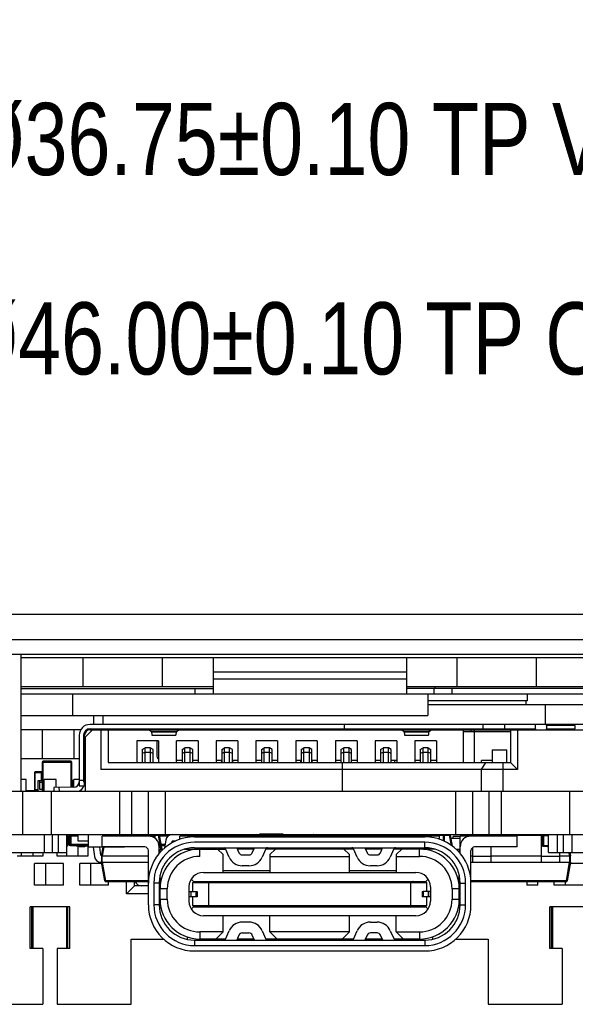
# Model space of a CAD drawing. Header units: inches. Extents: x 398 to 599, y 40 to 151.
# Tile 3 of 100: x 443 to 459, y 40 to 68. Entities that reach past the tile are written whole.
import ezdxf

# ---------------------------------------------------------------- set-up
doc = ezdxf.new("R2010")
doc.units = ezdxf.units.IN
doc.header["$LTSCALE"] = 1.21
doc.header["$MEASUREMENT"] = 0
doc.header["$PDMODE"] = 3
doc.header["$PDSIZE"] = 0.3125
doc.layers.get('0').update_dxf_attribs({"linetype": 'CONTINUOUS'})
doc.layers.get('Defpoints').update_dxf_attribs({"linetype": 'CONTINUOUS'})
doc.layers.add('DIM', color=3, linetype='CONTINUOUS')
doc.styles.get("Standard").update_dxf_attribs({"font": 'txt', "width": 0.8})
doc.dimstyles.get("Standard").update_dxf_attribs({"dimtxt": 0.15625, "dimasz": 0.1875, "dimexe": 0.125, "dimexo": 0.0625, "dimgap": 0.09, "dimtad": 0, "dimtih": 1, "dimtoh": 1, "dimzin": 4, "dimdsep": 46, "dimtxsty": 'Standard', "dimblk": '_FILLED', "dimblk1": '_FILLED', "dimblk2": '_FILLED', "dimcen": 0.09, "dimazin": 1, "dimtp": 0.01, "dimtm": 0.01, "dimtfac": 1, "dimtofl": 0, "dimtmove": 0, "dimatfit": 3, "dimldrblk": '_FILLED', "dimfxl": 1, "dimtolj": 1, "dimtzin": 4, "dimarcsym": 0})

# ---------------------------------------------------------------- blocks, each defined once
blk = doc.blocks.new('_FILLED')
at = {"color": 0, "linetype": 'ByBlock'}
blk.add_solid([(0, 0), (-1, 0.167), (-1, -0.167)], dxfattribs=at)
blk = doc.blocks.new('*D44')
at = {"layer": 'Defpoints', "color": 0}
for p in [(428.412, 92.925), (474.412, 92.925), (474.412, 58.825)]:
    blk.add_point(p, dxfattribs=at)
at = {"layer": 'DIM', "color": 0, "lineweight": -2}
for p, q in [((428.412, 92.863), (428.412, 58.7)), ((474.412, 92.863), (474.412, 58.7)), ((430.412, 58.825), (439.855, 58.825)), ((472.412, 58.825), (462.968, 58.825))]:
    blk.add_line(p, q, dxfattribs=at)
at = {"layer": 'DIM', "color": 0, "lineweight": -2, "xscale": 2, "yscale": 2, "zscale": 2, "rotation": 180}
blk.add_blockref('_FILLED', (428.412, 58.825), dxfattribs=at)
at = {"layer": 'DIM', "color": 0, "lineweight": -2, "xscale": 2, "yscale": 2, "zscale": 2}
blk.add_blockref('_FILLED', (474.412, 58.825), dxfattribs=at)
at = {"layer": 'DIM', "color": 0, "insert": (451.412, 58.825), "char_height": 2, "attachment_point": 5}
blk.add_mtext('\\A1;%%C46.00%%p0.10 TP OD', dxfattribs=at)
blk = doc.blocks.new('*D45')
at = {"layer": 'Defpoints', "color": 0}
for p in [(433.037, 92.925), (469.787, 92.925), (469.787, 64.346)]:
    blk.add_point(p, dxfattribs=at)
at = {"layer": 'DIM', "color": 0, "lineweight": -2}
for p, q in [((433.037, 92.863), (433.037, 64.221)), ((469.787, 92.863), (469.787, 64.221)), ((435.037, 64.346), (439.322, 64.346)), ((467.787, 64.346), (463.502, 64.346))]:
    blk.add_line(p, q, dxfattribs=at)
at = {"layer": 'DIM', "color": 0, "lineweight": -2, "xscale": 2, "yscale": 2, "zscale": 2, "rotation": 180}
blk.add_blockref('_FILLED', (433.037, 64.346), dxfattribs=at)
at = {"layer": 'DIM', "color": 0, "lineweight": -2, "xscale": 2, "yscale": 2, "zscale": 2}
blk.add_blockref('_FILLED', (469.787, 64.346), dxfattribs=at)
at = {"layer": 'DIM', "color": 0, "insert": (451.412, 64.346), "char_height": 2, "attachment_point": 5}
blk.add_mtext('\\A1;%%C36.75%%p0.10 TP VA', dxfattribs=at)

msp = doc.modelspace()

# ---------------------------------------------------------------- linework, layer by layer
at = {"color": 7, "linetype": 'Continuous'}
for p, q in [((429.912, 51.22), (472.912, 51.22)), ((428.412, 50.52), (474.412, 50.52)), ((428.412, 50.12), (474.412, 50.12)), ((443.412, 46.32), (443.412, 50.12)), ((443.412, 50.02), (460.912, 50.02)), ((445.122, 50.02), (445.122, 49.22)), ((447.322, 50.02), (447.322, 49.22)), ((448.732, 50.02), (448.732, 49.02)), ((454.092, 50.02), (454.092, 49.02)), ((455.501, 49.22), (455.501, 50.02)), ((457.701, 49.22), (457.701, 50.02)), ((454.092, 49.62), (448.732, 49.62)), ((454.092, 49.42), (448.732, 49.42)), ((443.412, 49.22), (448.732, 49.22)), ((443.412, 49.17), (448.732, 49.17)), ((448.232, 49.17), (448.232, 49.02)), ((454.092, 49.22), (460.912, 49.22)), ((460.912, 49.17), (454.092, 49.17)), ((454.852, 49.17), (454.852, 49.02)), ((454.877, 49.22), (454.877, 49.17)), ((455.352, 49.17), (455.352, 49.02)), ((443.412, 49.02), (460.912, 49.02)), ((444.839, 49.02), (444.839, 48.42)), ((454.687, 49.02), (454.687, 48.42)), ((457.439, 48.82), (454.687, 48.82)), ((457.412, 48.72), (457.412, 48.82)), ((457.439, 49.02), (457.439, 48.82)), ((454.687, 48.72), (460.912, 48.72)), ((457.95, 48.17), (457.95, 48.72)), ((443.412, 48.42), (454.687, 48.42)), ((445.42, 48.42), (445.42, 48.17)), ((445.678, 48.42), (445.678, 48.17)), ((445.063, 48.02), (443.412, 48.02)), ((444.001, 48.02), (444.001, 47.22)), ((444.873, 48.02), (444.873, 47.22)), ((445.193, 47.82), (445.393, 48.02)), ((459.423, 48.17), (445.323, 48.17)), ((445.323, 48.05), (445.323, 48.02)), ((445.323, 48.05), (457.673, 48.05)), ((445.323, 48.02), (459.423, 48.02)), ((445.623, 48.02), (445.623, 46.92)), ((445.823, 48.02), (445.823, 47.12)), ((446.973, 48.02), (446.973, 48.015)), ((446.973, 48.015), (447.027, 47.979)), ((447.719, 47.979), (447.773, 48.015)), ((447.773, 48.015), (447.773, 48.02)), ((452.373, 48.02), (452.373, 48.17)), ((453.973, 48.02), (453.973, 48.015)), ((453.973, 48.015), (454.027, 47.979)), ((454.719, 47.979), (454.773, 48.015)), ((454.773, 48.015), (454.773, 48.02)), ((455.673, 47.12), (455.673, 48.02)), ((455.873, 48.02), (455.873, 47.97)), ((455.973, 48.02), (455.973, 47.12)), ((456.21, 48.17), (456.21, 48.05)), ((456.21, 48.05), (456.219, 48.02)), ((456.824, 48.02), (456.824, 48.17)), ((456.973, 48.02), (456.973, 47.12)), ((457.173, 48.02), (457.173, 46.92)), ((457.673, 48.05), (457.673, 48.17)), ((458.773, 48.14), (457.973, 48.14)), ((457.973, 48.14), (457.973, 48.05)), ((457.973, 48.05), (458.773, 48.05)), ((458.773, 48.05), (458.773, 48.14)), ((445.023, 47.87), (445.023, 46.47)), ((445.143, 47.87), (445.143, 46.62)), ((445.173, 47.87), (445.143, 47.87)), ((445.173, 46.47), (445.173, 47.87)), ((445.183, 47.77), (445.174, 47.77)), ((445.193, 47.767), (445.183, 47.77)), ((445.193, 47.82), (445.193, 46.32)), ((446.623, 47.72), (446.623, 47.12)), ((447.223, 47.72), (446.623, 47.72)), ((447.027, 47.979), (447.719, 47.979)), ((447.716, 47.957), (447.03, 47.957)), ((447.041, 47.87), (447.705, 47.87)), ((447.173, 47.72), (447.173, 47.32)), ((447.223, 47.72), (447.223, 47.12)), ((447.723, 47.12), (447.723, 47.72)), ((448.323, 47.72), (447.723, 47.72)), ((448.323, 47.72), (448.323, 47.12)), ((448.823, 47.72), (448.823, 47.12)), ((449.423, 47.72), (448.823, 47.72)), ((449.423, 47.72), (449.423, 47.12)), ((449.923, 47.72), (449.923, 47.12)), ((450.523, 47.72), (449.923, 47.72)), ((450.523, 47.72), (450.523, 47.12)), ((451.023, 47.72), (451.023, 47.12)), ((451.623, 47.72), (451.023, 47.72)), ((451.623, 47.72), (451.623, 47.12)), ((452.123, 47.72), (452.123, 47.12)), ((452.723, 47.72), (452.123, 47.72)), ((452.723, 47.72), (452.723, 47.12)), ((453.223, 47.72), (453.223, 47.12)), ((453.823, 47.72), (453.223, 47.72)), ((453.823, 47.72), (453.823, 47.12)), ((454.027, 47.979), (454.719, 47.979)), ((454.716, 47.957), (454.03, 47.957)), ((454.041, 47.87), (454.705, 47.87)), ((454.323, 47.72), (454.323, 47.12)), ((454.923, 47.72), (454.323, 47.72)), ((454.923, 47.72), (454.923, 47.12)), ((456.973, 47.97), (455.673, 47.97)), ((446.773, 47.48), (446.853, 47.52)), ((446.773, 47.48), (446.773, 47.12)), ((446.853, 47.12), (446.853, 47.52)), ((446.993, 47.52), (446.853, 47.52)), ((446.993, 47.52), (446.993, 47.12)), ((447.073, 47.48), (446.993, 47.52)), ((447.073, 47.12), (447.073, 47.48)), ((447.873, 47.48), (447.953, 47.52)), ((447.873, 47.48), (447.873, 47.12)), ((447.953, 47.12), (447.953, 47.52)), ((448.093, 47.52), (447.953, 47.52)), ((448.093, 47.52), (448.093, 47.12)), ((448.173, 47.48), (448.093, 47.52)), ((448.173, 47.12), (448.173, 47.48)), ((448.973, 47.48), (449.053, 47.52)), ((448.973, 47.48), (448.973, 47.12)), ((449.053, 47.12), (449.053, 47.52)), ((449.193, 47.52), (449.053, 47.52)), ((449.193, 47.12), (449.193, 47.52)), ((449.273, 47.48), (449.193, 47.52)), ((449.273, 47.12), (449.273, 47.48)), ((450.073, 47.48), (450.153, 47.52)), ((450.073, 47.48), (450.073, 47.12)), ((450.153, 47.12), (450.153, 47.52)), ((450.293, 47.52), (450.153, 47.52)), ((450.293, 47.12), (450.293, 47.52)), ((450.373, 47.48), (450.293, 47.52)), ((450.373, 47.12), (450.373, 47.48)), ((451.173, 47.48), (451.253, 47.52)), ((451.173, 47.48), (451.173, 47.12)), ((451.253, 47.12), (451.253, 47.52)), ((451.393, 47.52), (451.253, 47.52)), ((451.393, 47.52), (451.393, 47.12)), ((451.473, 47.48), (451.393, 47.52)), ((451.473, 47.12), (451.473, 47.48)), ((452.273, 47.48), (452.353, 47.52)), ((452.273, 47.48), (452.273, 47.12)), ((452.353, 47.12), (452.353, 47.52)), ((452.493, 47.52), (452.353, 47.52)), ((452.493, 47.52), (452.493, 47.12)), ((452.573, 47.48), (452.493, 47.52)), ((452.573, 47.12), (452.573, 47.48)), ((453.373, 47.48), (453.453, 47.52)), ((453.373, 47.48), (453.373, 47.12)), ((453.593, 47.52), (453.453, 47.52)), ((453.453, 47.12), (453.453, 47.52)), ((453.593, 47.12), (453.593, 47.52)), ((453.673, 47.48), (453.593, 47.52)), ((453.673, 47.12), (453.673, 47.48)), ((454.473, 47.48), (454.553, 47.52)), ((454.473, 47.48), (454.473, 47.12)), ((454.693, 47.52), (454.553, 47.52)), ((454.553, 47.12), (454.553, 47.52)), ((454.693, 47.12), (454.693, 47.52)), ((454.693, 47.52), (454.773, 47.48)), ((454.773, 47.12), (454.773, 47.48)), ((456.473, 47.47), (456.873, 47.47)), ((456.473, 47.47), (456.473, 47.12)), ((456.873, 47.12), (456.873, 47.47)), ((445.023, 47.22), (443.412, 47.22)), ((445.173, 47.261), (445.193, 47.32)), ((445.173, 47.32), (445.193, 47.32)), ((445.174, 47.37), (445.183, 47.37)), ((445.193, 47.373), (445.183, 47.37)), ((446.773, 47.373), (446.853, 47.404)), ((446.853, 47.404), (446.993, 47.404)), ((446.993, 47.404), (447.073, 47.373)), ((447.873, 47.373), (447.953, 47.404)), ((447.953, 47.404), (448.093, 47.404)), ((448.093, 47.404), (448.173, 47.373)), ((448.973, 47.373), (449.053, 47.404)), ((449.053, 47.404), (449.193, 47.404)), ((449.193, 47.404), (449.273, 47.373)), ((450.073, 47.373), (450.153, 47.404)), ((450.153, 47.404), (450.293, 47.404)), ((450.293, 47.404), (450.373, 47.373)), ((451.173, 47.373), (451.253, 47.404)), ((451.253, 47.404), (451.393, 47.404)), ((451.393, 47.404), (451.473, 47.373)), ((452.273, 47.373), (452.353, 47.404)), ((452.353, 47.404), (452.493, 47.404)), ((452.493, 47.404), (452.573, 47.373)), ((453.373, 47.373), (453.453, 47.404)), ((453.453, 47.404), (453.593, 47.404)), ((453.593, 47.404), (453.673, 47.373)), ((454.473, 47.373), (454.553, 47.404)), ((454.553, 47.404), (454.693, 47.404)), ((454.693, 47.404), (454.773, 47.373)), ((443.999, 47.125), (443.999, 46.365)), ((443.999, 47.125), (444.819, 47.125)), ((444.029, 46.335), (444.029, 47.155)), ((444.789, 47.155), (444.029, 47.155)), ((444.789, 47.155), (444.789, 46.428)), ((444.819, 46.429), (444.819, 47.125)), ((457.173, 46.92), (445.623, 46.92)), ((445.823, 47.12), (456.973, 47.12)), ((447.873, 47.17), (447.723, 47.17)), ((448.323, 47.17), (448.173, 47.17)), ((448.973, 47.17), (448.823, 47.17)), ((448.973, 47.168), (448.96, 47.12)), ((449.423, 47.17), (449.273, 47.17)), ((449.286, 47.12), (449.273, 47.168)), ((450.073, 47.17), (449.923, 47.17)), ((450.523, 47.17), (450.373, 47.17)), ((451.173, 47.17), (451.023, 47.17)), ((451.16, 47.12), (451.173, 47.168)), ((451.623, 47.17), (451.473, 47.17)), ((451.486, 47.12), (451.473, 47.168)), ((452.273, 47.17), (452.123, 47.17)), ((452.323, 46.32), (452.323, 47.12)), ((452.723, 47.17), (452.573, 47.17)), ((453.373, 47.17), (453.223, 47.17)), ((453.823, 47.17), (453.673, 47.17)), ((453.758, 47.17), (453.758, 47.12)), ((454.473, 47.17), (454.323, 47.17)), ((454.923, 47.17), (454.773, 47.17)), ((456.283, 47.12), (456.16, 46.92)), ((456.16, 46.92), (456.16, 46.32)), ((456.473, 47.17), (456.173, 47.17)), ((456.173, 47.12), (456.173, 47.17)), ((456.774, 46.32), (456.774, 47.12)), ((456.973, 47.12), (457.173, 46.92)), ((443.412, 46.655), (443.477, 46.655)), ((443.558, 46.645), (443.412, 46.645)), ((443.474, 46.645), (443.474, 46.655)), ((443.477, 46.645), (443.477, 46.655)), ((443.558, 46.32), (443.558, 46.645)), ((443.782, 46.835), (443.782, 46.355)), ((443.782, 46.835), (443.982, 46.835)), ((443.802, 46.335), (443.802, 46.855)), ((443.982, 46.855), (443.802, 46.855)), ((443.982, 46.62), (443.982, 46.855)), ((443.999, 46.845), (443.982, 46.845)), ((443.982, 46.825), (443.999, 46.825)), ((444.054, 46.32), (444.054, 46.645)), ((444.384, 46.645), (444.054, 46.645)), ((444.145, 46.645), (444.145, 46.655)), ((444.145, 46.655), (444.303, 46.655)), ((444.149, 46.645), (444.149, 46.655)), ((444.299, 46.645), (444.299, 46.655)), ((444.303, 46.645), (444.303, 46.655)), ((444.384, 46.421), (444.384, 46.645)), ((444.879, 46.43), (444.879, 46.645)), ((445.023, 46.645), (444.879, 46.645)), ((444.971, 46.645), (444.971, 46.655)), ((444.971, 46.655), (445.023, 46.655)), ((444.975, 46.645), (444.975, 46.655)), ((445.173, 46.72), (445.193, 46.72)), ((443.884, 46.355), (443.782, 46.355)), ((443.884, 46.32), (443.884, 46.62)), ((443.884, 46.62), (443.999, 46.62)), ((443.934, 46.37), (443.934, 46.62)), ((443.934, 46.57), (443.999, 46.57)), ((443.999, 46.37), (443.934, 46.37)), ((444.054, 46.365), (443.999, 46.365)), ((444.876, 46.43), (444.323, 46.42)), ((444.323, 46.42), (444.325, 46.32)), ((444.475, 46.32), (444.473, 46.422)), ((444.879, 46.62), (444.819, 46.62)), ((444.834, 46.57), (444.819, 46.57)), ((444.834, 46.429), (444.834, 46.62)), ((445.023, 46.52), (445.011, 46.52)), ((445.143, 46.62), (445.023, 46.62)), ((445.023, 46.47), (445.173, 46.47)), ((429.675, 46.32), (473.198, 46.32)), ((443.461, 45.12), (443.461, 46.32)), ((443.558, 46.34), (443.79, 46.34)), ((443.802, 46.335), (443.884, 46.335)), ((444.029, 46.335), (444.054, 46.335)), ((444.256, 45.12), (444.256, 46.32)), ((446.147, 45.12), (446.147, 46.32)), ((446.486, 45.12), (446.486, 46.32)), ((446.945, 45.12), (446.945, 46.32)), ((447.416, 45.12), (447.416, 46.32)), ((455.457, 45.12), (455.457, 46.32)), ((455.928, 45.12), (455.928, 46.32)), ((456.387, 45.12), (456.387, 46.32)), ((456.725, 45.12), (456.725, 46.32)), ((458.617, 45.12), (458.617, 46.32)), ((429.675, 45.12), (473.198, 45.12)), ((444.062, 44.62), (444.062, 45.12)), ((444.285, 44.62), (444.285, 45.12)), ((444.449, 44.62), (444.449, 45.12)), ((444.678, 44.62), (444.678, 45.12)), ((444.701, 45.12), (444.701, 44.795)), ((444.74, 45.09), (444.74, 44.846)), ((444.74, 45.09), (444.992, 45.09)), ((444.77, 44.815), (444.77, 45.12)), ((444.801, 44.815), (444.801, 45.12)), ((444.992, 44.94), (444.992, 45.12)), ((445.281, 44.77), (445.281, 45.12)), ((445.661, 44.777), (445.661, 45.077)), ((446.941, 45.077), (445.661, 45.077)), ((445.896, 45.12), (445.896, 45.077)), ((446.226, 45.12), (446.226, 45.077)), ((446.281, 45.077), (446.281, 45.12)), ((446.281, 45.104), (446.826, 45.104)), ((446.822, 45.09), (446.822, 45.077)), ((446.822, 45.09), (447.127, 45.09)), ((446.853, 45.077), (446.853, 45.12)), ((447.097, 45.12), (447.097, 45.033)), ((447.124, 45.104), (447.222, 45.104)), ((447.127, 45.009), (447.127, 45.09)), ((447.29, 44.717), (447.222, 45.104)), ((447.222, 45.104), (447.242, 45.104)), ((447.242, 45.104), (447.31, 44.717)), ((447.244, 45.09), (447.499, 45.09)), ((447.811, 44.987), (447.811, 45.077)), ((455.011, 45.077), (447.811, 45.077)), ((447.94, 45.09), (447.94, 45.077)), ((447.94, 45.09), (448.001, 45.09)), ((447.97, 45.077), (447.97, 45.12)), ((448.001, 45.077), (448.001, 45.12)), ((448.221, 45.057), (454.601, 45.057)), ((448.421, 45.077), (448.421, 45.12)), ((448.421, 45.1), (448.588, 45.1)), ((448.435, 45.1), (448.435, 45.12)), ((448.588, 45.12), (448.588, 45.077)), ((448.69, 45.12), (448.69, 45.077)), ((448.721, 45.085), (448.721, 45.077)), ((448.721, 45.085), (448.801, 45.085)), ((448.741, 45.077), (448.741, 45.105)), ((448.801, 45.105), (448.741, 45.105)), ((448.801, 45.077), (448.801, 45.12)), ((449.221, 45.077), (449.221, 45.12)), ((449.221, 45.085), (449.241, 45.085)), ((449.234, 45.1), (449.426, 45.1)), ((449.241, 45.077), (449.241, 45.085)), ((449.426, 45.12), (449.426, 45.077)), ((449.561, 45.077), (449.561, 45.12)), ((449.761, 45.077), (449.761, 45.12)), ((449.866, 45.119), (449.866, 45.12)), ((449.956, 45.12), (449.956, 45.119)), ((450.061, 45.077), (450.061, 45.12)), ((450.261, 45.077), (450.261, 45.12)), ((450.366, 45.119), (450.366, 45.12)), ((450.551, 45.12), (450.551, 45.119)), ((450.561, 45.077), (450.561, 45.12)), ((450.761, 45.077), (450.761, 45.12)), ((450.866, 45.119), (450.866, 45.12)), ((450.907, 45.12), (450.907, 45.119)), ((450.986, 45.119), (450.986, 45.12)), ((451.061, 45.077), (451.061, 45.12)), ((451.261, 45.077), (451.261, 45.12)), ((451.389, 45.12), (451.389, 45.119)), ((451.516, 45.12), (451.516, 45.119)), ((451.527, 45.119), (451.527, 45.12)), ((451.561, 45.077), (451.561, 45.12)), ((451.761, 45.077), (451.761, 45.12)), ((451.761, 45.09), (451.801, 45.09)), ((451.77, 45.12), (451.77, 45.077)), ((451.793, 45.11), (451.991, 45.11)), ((451.801, 45.077), (451.801, 45.09)), ((451.991, 45.12), (451.991, 45.077)), ((452.061, 45.077), (452.061, 45.12)), ((452.261, 45.077), (452.261, 45.12)), ((452.321, 45.12), (452.321, 45.077)), ((452.321, 45.11), (452.512, 45.11)), ((452.51, 45.105), (452.321, 45.105)), ((452.321, 45.085), (452.506, 45.085)), ((452.504, 45.077), (452.509, 45.104)), ((452.509, 45.104), (452.529, 45.104)), ((452.529, 45.104), (452.524, 45.077)), ((452.529, 45.104), (452.561, 45.104)), ((452.561, 45.077), (452.561, 45.12)), ((452.761, 45.077), (452.761, 45.12)), ((453.061, 45.077), (453.061, 45.12)), ((453.261, 45.077), (453.261, 45.12)), ((453.261, 45.104), (453.601, 45.104)), ((453.601, 45.095), (453.261, 45.095)), ((453.601, 45.077), (453.601, 45.12)), ((454.021, 45.077), (454.021, 45.12)), ((454.021, 45.104), (454.401, 45.104)), ((454.401, 45.077), (454.401, 45.12)), ((454.821, 45.077), (454.821, 45.12)), ((455.113, 45.095), (454.821, 45.095)), ((455.011, 44.987), (455.011, 45.077)), ((455.038, 45.12), (455.038, 45.095)), ((455.113, 45.095), (455.113, 44.946)), ((455.138, 45.12), (455.138, 44.933)), ((455.138, 45.104), (455.289, 45.104)), ((455.34, 44.816), (455.289, 45.104)), ((455.289, 45.104), (455.309, 45.104)), ((455.309, 45.104), (455.362, 44.801)), ((455.323, 45.02), (455.581, 45.02)), ((455.581, 45.07), (455.392, 45.07)), ((455.392, 45.02), (455.392, 45.07)), ((457.161, 45.077), (455.581, 45.077)), ((455.581, 44.6), (455.581, 45.077)), ((455.655, 45.077), (455.655, 45.119)), ((455.73, 45.077), (455.735, 45.104)), ((455.735, 45.104), (455.755, 45.104)), ((455.755, 45.104), (455.75, 45.077)), ((455.755, 45.104), (455.935, 45.104)), ((455.935, 45.077), (455.935, 45.12)), ((456.435, 45.077), (456.435, 45.12)), ((456.435, 45.104), (456.563, 45.104)), ((456.563, 45.12), (456.563, 45.077)), ((456.893, 45.12), (456.893, 45.077)), ((456.893, 45.104), (457.835, 45.104)), ((457.161, 44.777), (457.161, 45.077)), ((457.835, 44.355), (457.835, 45.12)), ((457.862, 45.12), (457.862, 44.795)), ((457.887, 45.095), (458.034, 45.095)), ((457.887, 45.095), (457.887, 44.82)), ((457.962, 45.095), (457.962, 45.12)), ((458.034, 44.62), (458.034, 45.12)), ((458.28, 44.62), (458.28, 45.12)), ((458.443, 44.62), (458.443, 45.12)), ((458.681, 44.62), (458.681, 45.12)), ((444.701, 44.795), (444.678, 44.795)), ((444.701, 44.97), (444.74, 44.97)), ((445.281, 44.846), (444.74, 44.846)), ((444.77, 44.815), (445.281, 44.815)), ((444.845, 44.813), (444.845, 44.815)), ((444.919, 44.813), (444.845, 44.813)), ((444.856, 44.813), (444.856, 44.815)), ((444.907, 44.815), (444.907, 44.813)), ((444.919, 44.813), (444.919, 44.815)), ((444.935, 44.815), (444.935, 44.795)), ((445.265, 44.795), (444.935, 44.795)), ((444.947, 44.815), (444.947, 44.813)), ((445.021, 44.813), (444.947, 44.813)), ((444.984, 44.813), (444.984, 44.815)), ((445.281, 44.94), (444.992, 44.94)), ((444.997, 44.52), (444.997, 44.795)), ((445.021, 44.813), (445.021, 44.815)), ((445.026, 44.795), (445.026, 44.785)), ((445.184, 44.785), (445.026, 44.785)), ((445.051, 44.813), (445.051, 44.815)), ((445.128, 44.813), (445.051, 44.813)), ((445.105, 44.795), (445.105, 44.785)), ((445.128, 44.813), (445.128, 44.815)), ((445.151, 44.815), (445.151, 44.813)), ((445.225, 44.813), (445.151, 44.813)), ((445.184, 44.795), (445.184, 44.785)), ((445.188, 44.813), (445.188, 44.815)), ((445.225, 44.813), (445.225, 44.815)), ((445.262, 44.795), (445.262, 44.52)), ((445.265, 44.815), (445.265, 44.795)), ((446.281, 44.77), (445.281, 44.77)), ((445.41, 44.77), (445.446, 44.51)), ((445.622, 44.552), (445.591, 44.77)), ((445.642, 44.535), (445.684, 44.77)), ((446.841, 44.777), (445.661, 44.777)), ((445.703, 44.77), (445.662, 44.535)), ((446.281, 44.77), (446.281, 44.777)), ((447.241, 44.6), (447.241, 44.777)), ((447.404, 44.846), (447.287, 44.846)), ((447.293, 44.815), (447.399, 44.815)), ((447.306, 44.813), (447.306, 44.815)), ((447.383, 44.813), (447.306, 44.813)), ((447.383, 44.813), (447.383, 44.815)), ((447.42, 44.965), (447.39, 44.749)), ((447.591, 44.89), (447.596, 44.923)), ((447.604, 44.896), (447.604, 44.936)), ((447.698, 44.94), (447.616, 44.94)), ((454.601, 44.907), (448.221, 44.907)), ((448.221, 44.757), (454.601, 44.757)), ((449.178, 44.494), (449.075, 44.727)), ((449.39, 44.757), (449.452, 44.616)), ((449.821, 44.616), (449.883, 44.757)), ((450.198, 44.727), (450.095, 44.494)), ((450.561, 44.757), (450.561, 44.717)), ((452.261, 44.717), (452.261, 44.757)), ((452.727, 44.494), (452.624, 44.727)), ((452.939, 44.757), (453.001, 44.616)), ((453.37, 44.616), (453.432, 44.757)), ((453.747, 44.727), (453.644, 44.494)), ((454.601, 44.757), (454.601, 44.907)), ((455.935, 44.355), (455.935, 44.764)), ((457.161, 44.777), (455.981, 44.777)), ((456.435, 44.777), (456.435, 44.355)), ((457.862, 44.94), (457.835, 44.94)), ((457.862, 44.923), (457.835, 44.923)), ((457.862, 44.795), (458.034, 44.795)), ((457.887, 44.82), (458.034, 44.82)), ((457.912, 44.795), (457.912, 44.82)), ((457.962, 44.795), (457.962, 44.82)), ((457.998, 44.795), (457.998, 44.785)), ((458.034, 44.785), (457.998, 44.785)), ((442.747, 44.62), (444.678, 44.62)), ((444.012, 44.52), (443.308, 44.52)), ((443.427, 44.52), (443.427, 44.62)), ((443.747, 44.52), (443.747, 44.62)), ((444.012, 44.62), (444.012, 44.52)), ((444.412, 44.52), (444.412, 44.62)), ((445.262, 44.52), (444.412, 44.52)), ((444.677, 44.52), (444.677, 44.62)), ((445.642, 44.535), (445.642, 44.355)), ((445.662, 44.535), (445.642, 44.535)), ((445.662, 44.355), (445.662, 44.535)), ((445.662, 44.535), (446.941, 44.535)), ((446.941, 43.177), (446.941, 44.677)), ((447.266, 44.629), (447.266, 44.717)), ((447.266, 44.717), (447.353, 44.717)), ((447.944, 44.717), (449.079, 44.717)), ((448.366, 44.517), (448.366, 44.717)), ((448.861, 44.717), (449.011, 44.567)), ((449.011, 44.072), (449.011, 44.567)), ((449.865, 44.717), (449.407, 44.717)), ((449.544, 44.557), (449.729, 44.557)), ((452.628, 44.717), (450.194, 44.717)), ((450.311, 44.567), (450.461, 44.717)), ((450.311, 44.567), (450.311, 44.072)), ((450.311, 44.517), (452.511, 44.517)), ((452.361, 44.717), (452.511, 44.567)), ((452.511, 44.072), (452.511, 44.567)), ((453.414, 44.717), (452.956, 44.717)), ((453.093, 44.557), (453.278, 44.557)), ((454.878, 44.717), (453.743, 44.717)), ((453.961, 44.717), (453.811, 44.567)), ((453.811, 44.567), (453.811, 44.072)), ((453.811, 44.517), (454.456, 44.517)), ((454.456, 44.517), (454.456, 44.717)), ((455.47, 44.717), (455.556, 44.717)), ((455.556, 44.717), (455.556, 44.629)), ((455.881, 43.177), (455.881, 44.677)), ((455.881, 44.535), (455.935, 44.535)), ((456.435, 44.51), (455.935, 44.51)), ((456.435, 44.535), (457.835, 44.535)), ((458.335, 44.51), (457.835, 44.51)), ((458.034, 44.62), (459.983, 44.62)), ((458.335, 44.62), (458.335, 44.355)), ((458.335, 44.535), (458.615, 44.535)), ((458.615, 44.535), (458.6, 44.62)), ((458.615, 44.535), (458.615, 44.355)), ((458.635, 44.535), (458.615, 44.535)), ((458.62, 44.62), (458.635, 44.535)), ((458.635, 44.355), (458.635, 44.535)), ((443.787, 43.72), (443.787, 44.32)), ((444.587, 44.32), (443.787, 44.32)), ((444.087, 44.32), (444.087, 43.72)), ((444.587, 43.72), (444.587, 44.32)), ((445.037, 43.72), (445.037, 44.32)), ((445.648, 44.32), (445.037, 44.32)), ((445.337, 44.32), (445.337, 43.72)), ((445.642, 44.355), (445.624, 44.355)), ((445.734, 43.837), (445.642, 44.355)), ((445.662, 44.355), (445.642, 44.355)), ((445.662, 44.355), (445.753, 43.837)), ((445.662, 44.355), (446.941, 44.355)), ((449.729, 44.257), (449.544, 44.257)), ((453.278, 44.257), (453.093, 44.257)), ((455.881, 44.355), (458.615, 44.355)), ((458.524, 43.837), (458.615, 44.355)), ((458.635, 44.355), (458.543, 43.837)), ((458.635, 44.355), (458.615, 44.355)), ((458.987, 44.32), (458.628, 44.32)), ((446.941, 44.077), (446.982, 44.077)), ((447.266, 43.926), (447.251, 43.837)), ((447.266, 43.327), (447.266, 43.988)), ((448.466, 44.072), (454.356, 44.072)), ((450.311, 44.117), (449.011, 44.117)), ((453.811, 44.117), (452.511, 44.117)), ((455.556, 43.327), (455.556, 43.988)), ((455.881, 44.077), (455.841, 44.077)), ((444.587, 43.72), (443.787, 43.72)), ((445.837, 43.72), (445.037, 43.72)), ((445.753, 43.837), (445.734, 43.837)), ((445.753, 43.82), (445.753, 43.837)), ((446.941, 43.837), (445.753, 43.837)), ((445.753, 43.82), (446.941, 43.82)), ((445.837, 43.72), (445.837, 43.82)), ((446.337, 43.48), (446.337, 43.82)), ((446.557, 43.7), (446.337, 43.48)), ((446.557, 43.7), (446.557, 43.82)), ((446.941, 43.7), (446.557, 43.7)), ((447.091, 43.777), (447.091, 43.177)), ((447.241, 43.777), (447.091, 43.777)), ((447.241, 43.777), (447.241, 43.177)), ((447.266, 43.7), (447.241, 43.7)), ((447.247, 43.835), (447.243, 43.835)), ((447.251, 43.837), (447.247, 43.835)), ((448.066, 43.672), (448.066, 43.272)), ((448.191, 43.822), (448.128, 43.885)), ((448.166, 43.797), (448.166, 43.547)), ((448.166, 43.797), (454.656, 43.797)), ((448.191, 43.822), (448.191, 43.797)), ((448.191, 43.822), (454.631, 43.822)), ((448.526, 43.797), (448.526, 43.822)), ((448.561, 43.803), (448.561, 43.797)), ((448.609, 43.797), (448.609, 43.147)), ((448.761, 43.797), (448.761, 43.803)), ((448.796, 43.822), (448.796, 43.797)), ((450.026, 43.822), (450.026, 43.797)), ((450.061, 43.803), (450.061, 43.797)), ((450.261, 43.797), (450.261, 43.803)), ((450.296, 43.822), (450.296, 43.797)), ((450.526, 43.822), (450.526, 43.797)), ((450.561, 43.803), (450.561, 43.797)), ((450.761, 43.797), (450.761, 43.803)), ((450.796, 43.822), (450.796, 43.797)), ((451.026, 43.822), (451.026, 43.797)), ((451.047, 43.822), (451.061, 43.81)), ((451.061, 43.81), (451.061, 43.797)), ((451.261, 43.81), (451.275, 43.822)), ((451.261, 43.797), (451.261, 43.81)), ((451.296, 43.822), (451.296, 43.797)), ((451.526, 43.822), (451.526, 43.797)), ((451.547, 43.822), (451.561, 43.81)), ((451.561, 43.81), (451.561, 43.797)), ((451.761, 43.81), (451.775, 43.822)), ((451.761, 43.797), (451.761, 43.81)), ((451.796, 43.822), (451.796, 43.797)), ((452.026, 43.822), (452.026, 43.797)), ((452.061, 43.803), (452.061, 43.797)), ((452.261, 43.797), (452.261, 43.803)), ((452.296, 43.822), (452.296, 43.797)), ((452.526, 43.822), (452.526, 43.797)), ((452.561, 43.803), (452.561, 43.797)), ((452.761, 43.797), (452.761, 43.803)), ((452.796, 43.822), (452.796, 43.797)), ((454.026, 43.822), (454.026, 43.797)), ((454.061, 43.803), (454.061, 43.797)), ((454.214, 43.147), (454.214, 43.797)), ((454.261, 43.797), (454.261, 43.803)), ((454.296, 43.797), (454.296, 43.822)), ((454.695, 43.885), (454.631, 43.822)), ((454.631, 43.822), (454.631, 43.797)), ((454.656, 43.547), (454.656, 43.797)), ((454.756, 43.672), (454.756, 43.272)), ((455.581, 43.777), (455.731, 43.777)), ((455.581, 43.177), (455.581, 43.777)), ((455.731, 43.177), (455.731, 43.777)), ((458.524, 43.837), (455.881, 43.837)), ((455.881, 43.82), (458.524, 43.82)), ((457.428, 43.82), (457.428, 43.72)), ((457.737, 43.72), (457.428, 43.72)), ((457.737, 43.72), (457.737, 43.82)), ((458.187, 43.72), (458.187, 43.82)), ((458.987, 43.72), (458.187, 43.72)), ((458.487, 43.82), (458.487, 43.72)), ((458.524, 43.837), (458.524, 43.82)), ((458.543, 43.837), (458.524, 43.837)), ((446.941, 43.48), (446.337, 43.48)), ((447.266, 43.48), (447.241, 43.48)), ((447.466, 43.617), (447.266, 43.617)), ((447.466, 43.327), (447.466, 43.617)), ((448.066, 43.547), (448.296, 43.547)), ((448.267, 43.397), (448.066, 43.397)), ((448.072, 43.397), (448.072, 43.547)), ((448.122, 43.547), (448.122, 43.397)), ((448.166, 43.397), (448.166, 43.147)), ((448.267, 43.397), (448.267, 43.547)), ((448.296, 43.397), (448.267, 43.397)), ((448.296, 43.547), (448.296, 43.397)), ((454.527, 43.547), (454.556, 43.547)), ((454.527, 43.547), (454.527, 43.397)), ((454.756, 43.397), (454.527, 43.397)), ((454.756, 43.547), (454.556, 43.547)), ((454.556, 43.547), (454.556, 43.397)), ((454.656, 43.147), (454.656, 43.397)), ((454.701, 43.397), (454.701, 43.547)), ((454.751, 43.547), (454.751, 43.397)), ((455.556, 43.617), (455.356, 43.617)), ((455.356, 43.617), (455.356, 43.327)), ((443.662, 41.97), (443.662, 43.12)), ((444.762, 43.12), (443.662, 43.12)), ((443.712, 41.97), (443.712, 43.12)), ((443.747, 41.97), (443.747, 43.12)), ((444.677, 41.97), (444.677, 43.12)), ((444.712, 41.97), (444.712, 43.12)), ((444.762, 41.97), (444.762, 43.12)), ((447.241, 43.177), (447.091, 43.177)), ((447.266, 43.327), (447.466, 43.327)), ((448.128, 43.058), (448.191, 43.122)), ((454.656, 43.147), (448.166, 43.147)), ((448.191, 43.147), (448.191, 43.122)), ((448.191, 43.122), (454.631, 43.122)), ((448.526, 43.122), (448.526, 43.147)), ((448.561, 43.141), (448.561, 43.147)), ((448.761, 43.147), (448.761, 43.141)), ((448.796, 43.147), (448.796, 43.122)), ((450.026, 43.147), (450.026, 43.122)), ((450.061, 43.147), (450.061, 43.141)), ((450.261, 43.141), (450.261, 43.147)), ((450.296, 43.122), (450.296, 43.147)), ((450.526, 43.147), (450.526, 43.122)), ((450.561, 43.147), (450.561, 43.141)), ((450.761, 43.141), (450.761, 43.147)), ((450.796, 43.147), (450.796, 43.122)), ((451.026, 43.122), (451.026, 43.147)), ((451.061, 43.134), (451.047, 43.122)), ((451.061, 43.134), (451.061, 43.147)), ((451.261, 43.134), (451.261, 43.147)), ((451.275, 43.122), (451.261, 43.134)), ((451.296, 43.147), (451.296, 43.122)), ((451.526, 43.147), (451.526, 43.122)), ((451.561, 43.134), (451.547, 43.122)), ((451.561, 43.147), (451.561, 43.134)), ((451.761, 43.134), (451.761, 43.147)), ((451.775, 43.122), (451.761, 43.134)), ((451.796, 43.122), (451.796, 43.147)), ((452.026, 43.147), (452.026, 43.122)), ((452.061, 43.147), (452.061, 43.141)), ((452.261, 43.141), (452.261, 43.147)), ((452.296, 43.147), (452.296, 43.122)), ((452.526, 43.122), (452.526, 43.147)), ((452.561, 43.147), (452.561, 43.141)), ((452.761, 43.141), (452.761, 43.147)), ((452.796, 43.147), (452.796, 43.122)), ((454.026, 43.147), (454.026, 43.122)), ((454.061, 43.147), (454.061, 43.141)), ((454.261, 43.141), (454.261, 43.147)), ((454.296, 43.122), (454.296, 43.147)), ((454.631, 43.147), (454.631, 43.122)), ((454.695, 43.058), (454.631, 43.122)), ((455.356, 43.327), (455.556, 43.327)), ((455.581, 43.177), (455.731, 43.177)), ((459.162, 43.12), (458.062, 43.12)), ((458.062, 41.97), (458.062, 43.12)), ((458.112, 41.97), (458.112, 43.12)), ((458.147, 41.97), (458.147, 43.12)), ((454.356, 42.872), (448.466, 42.872)), ((449.011, 42.427), (449.011, 42.872)), ((450.311, 42.427), (450.311, 42.872)), ((452.511, 42.427), (452.511, 42.872)), ((453.811, 42.427), (453.811, 42.872)), ((449.729, 42.697), (449.544, 42.697)), ((453.095, 42.697), (453.28, 42.697)), ((448.012, 42.29), (448.012, 42.22)), ((449.011, 42.427), (448.366, 42.427)), ((448.366, 42.427), (448.366, 42.227)), ((448.811, 42.227), (449.011, 42.427)), ((449.075, 42.226), (449.178, 42.459)), ((449.452, 42.337), (449.39, 42.197)), ((449.544, 42.397), (449.729, 42.397)), ((449.883, 42.197), (449.821, 42.337)), ((450.095, 42.459), (450.198, 42.226)), ((452.511, 42.427), (450.311, 42.427)), ((450.511, 42.227), (450.311, 42.427)), ((452.511, 42.427), (452.311, 42.227)), ((452.626, 42.226), (452.729, 42.459)), ((453.003, 42.337), (452.941, 42.197)), ((453.28, 42.397), (453.095, 42.397)), ((453.434, 42.197), (453.372, 42.337)), ((453.646, 42.459), (453.749, 42.226)), ((453.811, 42.427), (454.456, 42.427)), ((454.011, 42.227), (453.811, 42.427)), ((454.456, 42.427), (454.456, 42.227)), ((454.812, 42.291), (454.812, 42.22)), ((446.462, 40.42), (446.462, 42.22)), ((446.462, 42.22), (447.375, 42.22)), ((448.221, 42.197), (448.221, 42.047)), ((448.221, 42.197), (454.601, 42.197)), ((448.221, 42.047), (454.601, 42.047)), ((449.075, 42.227), (448.366, 42.227)), ((448.411, 42.227), (448.411, 42.197)), ((448.711, 42.197), (448.711, 42.227)), ((449.87, 42.227), (449.403, 42.227)), ((449.814, 42.227), (449.839, 42.197)), ((452.626, 42.227), (450.198, 42.227)), ((450.201, 42.222), (450.201, 42.226)), ((452.621, 42.226), (452.621, 42.22)), ((453.421, 42.227), (452.954, 42.227)), ((452.983, 42.197), (453.008, 42.227)), ((454.456, 42.227), (453.749, 42.227)), ((454.111, 42.227), (454.111, 42.197)), ((454.411, 42.197), (454.411, 42.227)), ((454.601, 42.197), (454.601, 42.047)), ((455.448, 42.22), (456.362, 42.22)), ((456.362, 42.22), (456.362, 40.42)), ((444.012, 41.97), (443.662, 41.97)), ((444.012, 41.97), (444.012, 40.42)), ((444.412, 41.97), (444.412, 40.42)), ((444.762, 41.97), (444.412, 41.97)), ((448.221, 41.897), (454.601, 41.897)), ((458.412, 41.97), (458.062, 41.97)), ((458.412, 41.97), (458.412, 40.42)), ((441.962, 40.42), (444.012, 40.42)), ((444.412, 40.42), (446.462, 40.42)), ((456.362, 40.42), (458.412, 40.42))]:
    msp.add_line(p, q, dxfattribs=at)
at = {"color": 6, "linetype": 'Continuous'}
for p, q in [((450.018, 45.13), (450.018, 45.12)), ((450.678, 45.13), (450.018, 45.13)), ((450.921, 45.1), (452.071, 45.1)), ((450.946, 45.12), (450.946, 45.1)), ((452.046, 45.12), (452.046, 45.1))]:
    msp.add_line(p, q, dxfattribs=at)
at = {"color": 7, "linetype": 'Continuous'}
for centre, radius, start, end in [((445.323, 47.87), 0.3, 90, 180), ((445.323, 47.87), 0.18, 90, 180), ((445.323, 47.87), 0.15, 90, 180), ((447.323, 47.32), 0.15, 180, 228.1897), ((444.029, 47.125), 0.03, 90, 180), ((444.789, 47.125), 0.03, 0, 90), ((443.802, 46.835), 0.02, 90, 180), ((443.802, 46.355), 0.02, 180, 270), ((444.029, 46.365), 0.03, 180, 270), ((444.873, 46.579), 0.15, 271, 360), ((444.873, 46.579), 0.3, 299.5927, 338.3322), ((446.853, 45.09), 0.0305, 90, 180), ((446.941, 44.777), 0.3, 0, 90), ((448.221, 43.777), 1.28, 90, 180), ((447.599, 44.94), 0.18, 90, 172), ((447.97, 45.09), 0.0305, 90, 180), ((448.741, 45.085), 0.02, 90, 180), ((449.221, 45.085), 0.02, 0, 90), ((451.527, 45.09), 0.0305, 90, 103.9652), ((454.601, 43.777), 1.28, 0, 90), ((455.881, 44.777), 0.3, 90, 180), ((444.77, 44.846), 0.0305, 180, 270), ((446.841, 44.677), 0.1, 0, 90), ((448.221, 43.777), 1.13, 90, 180), ((448.221, 43.777), 0.98, 90, 180), ((447.616, 44.92), 0.02, 90, 172), ((449.029, 44.707), 0.05, 23.9625, 75.6786), ((450.244, 44.707), 0.05, 90, 156.0375), ((452.578, 44.707), 0.05, 23.9625, 90), ((453.793, 44.707), 0.05, 90, 156.0375), ((454.601, 43.777), 1.13, 0, 90), ((454.601, 43.777), 0.98, 0, 90), ((455.981, 44.677), 0.1, 90, 180), ((445.624, 44.535), 0.18, 188, 270), ((445.642, 44.555), 0.02, 188, 271.1356), ((448.366, 43.617), 1.1, 90, 180), ((448.366, 43.617), 0.9, 89.9999, 180.0001), ((449.544, 44.657), 0.4, 203.9625, 270), ((449.544, 44.657), 0.1, 203.9625, 270), ((449.729, 44.657), 0.1, 270, 336.0375), ((449.729, 44.657), 0.4, 270, 336.0375), ((453.093, 44.657), 0.4, 203.9625, 270), ((453.093, 44.657), 0.1, 203.9625, 270), ((453.278, 44.657), 0.1, 270, 336.0375), ((453.278, 44.657), 0.4, 270, 336.0375), ((454.456, 43.617), 1.1, 0, 90), ((454.456, 43.617), 0.9, 359.9999, 90.0001), ((448.466, 43.672), 0.4, 90, 180), ((454.356, 43.672), 0.4, 0, 90), ((445.753, 43.84), 0.02, 190, 270), ((446.757, 43.9), 0.2, 203.7587, 270), ((447.231, 43.84), 0.02, 321.4374, 350), ((458.524, 43.84), 0.02, 270, 350), ((448.221, 43.177), 1.28, 180, 270), ((448.221, 43.177), 1.13, 180, 270), ((448.221, 43.177), 0.98, 180, 270), ((448.366, 43.327), 1.1, 180, 270), ((448.366, 43.327), 0.9, 179.9999, 270), ((448.466, 43.272), 0.4, 180, 270), ((454.356, 43.272), 0.4, 270, 360), ((454.456, 43.327), 1.1, 270, 0), ((454.456, 43.327), 0.9, 269.9999, 0.0001), ((454.601, 43.177), 1.28, 270, 0), ((454.601, 43.177), 1.13, 270, 360), ((454.601, 43.177), 0.98, 270, 0), ((449.544, 42.297), 0.4, 90, 156.0375), ((449.729, 42.297), 0.4, 23.9625, 90), ((453.095, 42.297), 0.4, 90, 156.0375), ((453.28, 42.297), 0.4, 23.9625, 90), ((449.544, 42.297), 0.1, 90, 156.0375), ((449.729, 42.297), 0.1, 23.9625, 90), ((453.095, 42.297), 0.1, 90, 156.0375), ((453.28, 42.297), 0.1, 23.9625, 90), ((449.029, 42.247), 0.05, 270, 336.0375), ((450.244, 42.247), 0.05, 203.9625, 270), ((450.302, 42.347), 0.15, 233.814, 270.0021), ((452.521, 42.347), 0.15, 269.9767, 306.1899), ((452.58, 42.247), 0.05, 270, 336.0375), ((453.795, 42.247), 0.05, 203.9625, 270)]:
    msp.add_arc(centre, radius, start, end, dxfattribs=at)
for centre, major_axis, ratio, start_param, end_param in [((457.823, 48.05), (0, 0.15), 1, 1.570796, 1.772154), ((457.823, 48.14), (0.15, 0), 1, 0, 0.201358), ((457.823, 48.05), (0, 0.15), 1, -1.772154, -1.570796), ((447.027, 47.829), (0, 0.15), 0.035704, -0.546239, -0.023924), ((447.04, 48.47), (-0.001, 0.6), 0.035704, -3.687831, -3.141622), ((447.706, 48.47), (0.001, 0.6), 0.035704, -3.141562, -2.595354), ((447.719, 47.829), (0, 0.15), 0.035704, 0.023924, 0.546239), ((454.027, 47.829), (0, 0.15), 0.035727, -0.546239, -0.023924), ((454.04, 48.47), (-0.001, 0.6), 0.035727, -3.687831, -3.141622), ((454.706, 48.47), (0.001, 0.6), 0.035727, -3.141562, -2.595354), ((454.719, 47.829), (0, 0.15), 0.035727, 0.023924, 0.546239), ((445.293, 46.62), (-0.106, 0.106), 1, 0.785399, 1.4289), ((450.044, 43.392), (0, 0.27), 0.175, -3.141593, -2.762185), ((450.279, 43.392), (0, 0.27), 0.175001, -3.521, -3.141593), ((452.544, 43.392), (0, 0.27), 0.175, -3.141593, -2.762185), ((452.779, 43.392), (0, 0.27), 0.175001, -3.521, -3.141593)]:
    msp.add_ellipse(centre, major_axis=major_axis, ratio=ratio, start_param=start_param, end_param=end_param, dxfattribs=at)
for points, knots in [([(448.544, 43.822), (448.547, 43.822), (448.553, 43.818), (448.558, 43.81), (448.56, 43.805), (448.561, 43.803)], [0, 0, 0, 0, 0.376406, 0.652245, 1, 1, 1, 1]), ([(448.761, 43.803), (448.763, 43.805), (448.765, 43.81), (448.77, 43.818), (448.775, 43.822), (448.779, 43.822)], [0, 0, 0, 0, 0.347732, 0.623557, 1, 1, 1, 1]), ([(450.044, 43.822), (450.047, 43.822), (450.053, 43.818), (450.058, 43.81), (450.06, 43.805), (450.061, 43.803)], [0, 0, 0, 0, 0.376473, 0.652281, 1, 1, 1, 1]), ([(450.261, 43.803), (450.263, 43.805), (450.265, 43.81), (450.27, 43.818), (450.275, 43.822), (450.279, 43.822)], [0, 0, 0, 0, 0.347808, 0.623595, 1, 1, 1, 1]), ([(450.544, 43.822), (450.547, 43.822), (450.553, 43.818), (450.558, 43.81), (450.56, 43.805), (450.561, 43.803)], [0, 0, 0, 0, 0.376408, 0.652246, 1, 1, 1, 1]), ([(450.761, 43.803), (450.763, 43.805), (450.765, 43.81), (450.77, 43.818), (450.775, 43.822), (450.779, 43.822)], [0, 0, 0, 0, 0.347731, 0.623556, 1, 1, 1, 1]), ([(452.044, 43.822), (452.047, 43.822), (452.053, 43.818), (452.058, 43.81), (452.06, 43.805), (452.061, 43.803)], [0, 0, 0, 0, 0.376408, 0.652246, 1, 1, 1, 1]), ([(452.261, 43.803), (452.263, 43.805), (452.265, 43.81), (452.27, 43.818), (452.275, 43.822), (452.279, 43.822)], [0, 0, 0, 0, 0.347731, 0.623555, 1, 1, 1, 1]), ([(452.544, 43.822), (452.547, 43.822), (452.553, 43.818), (452.558, 43.81), (452.56, 43.805), (452.561, 43.803)], [0, 0, 0, 0, 0.376473, 0.652281, 1, 1, 1, 1]), ([(452.761, 43.803), (452.763, 43.805), (452.765, 43.81), (452.77, 43.818), (452.775, 43.822), (452.779, 43.822)], [0, 0, 0, 0, 0.347808, 0.623595, 1, 1, 1, 1]), ([(454.044, 43.822), (454.047, 43.822), (454.053, 43.818), (454.058, 43.81), (454.06, 43.805), (454.061, 43.803)], [0, 0, 0, 0, 0.376406, 0.652245, 1, 1, 1, 1]), ([(454.279, 43.822), (454.275, 43.822), (454.27, 43.818), (454.265, 43.81), (454.263, 43.805), (454.261, 43.803)], [0, 0, 0, 0, 0.376443, 0.652268, 1, 1, 1, 1]), ([(448.561, 43.141), (448.56, 43.138), (448.558, 43.133), (448.553, 43.126), (448.547, 43.122), (448.544, 43.122)], [0, 0, 0, 0, 0.347716, 0.623522, 1, 1, 1, 1]), ([(448.779, 43.122), (448.775, 43.122), (448.77, 43.126), (448.765, 43.133), (448.763, 43.138), (448.761, 43.141)], [0, 0, 0, 0, 0.376442, 0.652261, 1, 1, 1, 1]), ([(450.561, 43.141), (450.56, 43.138), (450.558, 43.133), (450.553, 43.126), (450.547, 43.122), (450.544, 43.122)], [0, 0, 0, 0, 0.347787, 0.623577, 1, 1, 1, 1]), ([(450.779, 43.122), (450.775, 43.122), (450.77, 43.126), (450.765, 43.133), (450.763, 43.138), (450.761, 43.141)], [0, 0, 0, 0, 0.376397, 0.652192, 1, 1, 1, 1]), ([(452.061, 43.141), (452.06, 43.138), (452.058, 43.133), (452.053, 43.126), (452.047, 43.122), (452.044, 43.122)], [0, 0, 0, 0, 0.347787, 0.623577, 1, 1, 1, 1]), ([(452.279, 43.122), (452.275, 43.122), (452.27, 43.126), (452.265, 43.133), (452.263, 43.138), (452.261, 43.141)], [0, 0, 0, 0, 0.376397, 0.652192, 1, 1, 1, 1]), ([(454.061, 43.141), (454.06, 43.138), (454.058, 43.133), (454.053, 43.126), (454.047, 43.122), (454.044, 43.122)], [0, 0, 0, 0, 0.347716, 0.623522, 1, 1, 1, 1]), ([(454.279, 43.122), (454.275, 43.122), (454.27, 43.126), (454.265, 43.133), (454.263, 43.138), (454.261, 43.141)], [0, 0, 0, 0, 0.376442, 0.652261, 1, 1, 1, 1])]:
    msp.add_open_spline(points, degree=3, knots=knots, dxfattribs=at)

# ---------------------------------------------------------------- dimensions: what is measured, and where the dimension line sits
at = {"layer": 'DIM'}
for base, p1, p2, override, picture, middle in [((474.412, 58.825), (428.412, 92.925), (474.412, 92.925), {"dimtxt": 2, "dimasz": 2, "dimgap": 0.09, "dimtih": 0, "dimtoh": 0, "dimzin": 0, "dimpost": '%%C<> TP OD', "dimcen": 0.198, "dimadec": 0, "dimazin": 0, "dimtol": 1, "dimlim": 0, "dimtp": 0.1, "dimtm": 0.1, "dimtdec": 2, "dimtzin": 0}, '*D44', (451.412, 58.825)), ((469.787, 64.346), (433.037, 92.925), (469.787, 92.925), {"dimtxt": 2, "dimasz": 2, "dimtih": 0, "dimtoh": 0, "dimzin": 0, "dimpost": '%%C<> TP VA', "dimblk": '_FILLED', "dimcen": 0.198, "dimadec": 0, "dimazin": 0, "dimtol": 1, "dimtp": 0.1, "dimtm": 0.1, "dimtzin": 0}, '*D45', (451.412, 64.346))]:
    dim = msp.add_linear_dim(base=base, p1=p1, p2=p2, dimstyle='Standard', override=override, dxfattribs=at)
    dim.commit()
    dim.dimension.update_dxf_attribs({"geometry": picture, "text_midpoint": middle})

doc.saveas('drawing.dxf')
